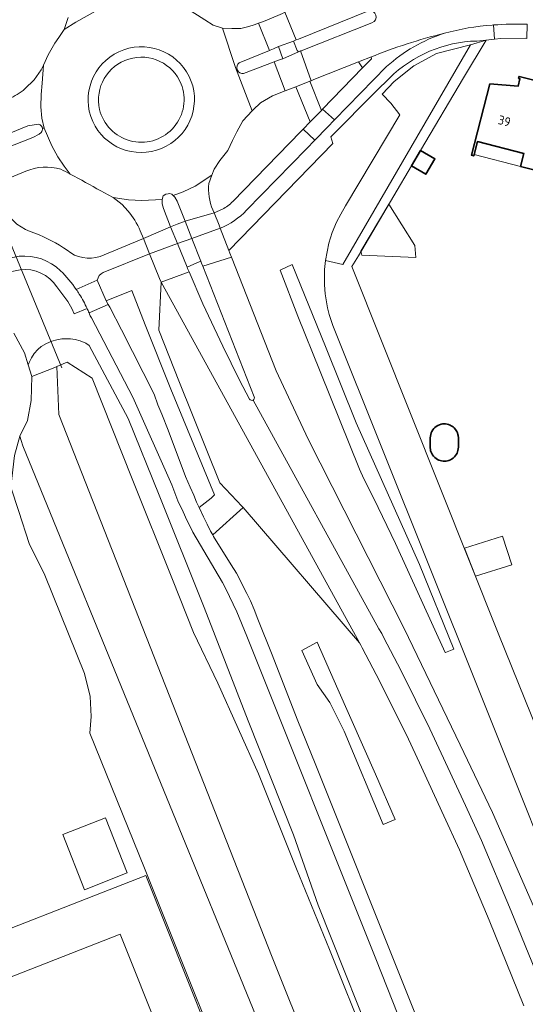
# Model space of a CAD drawing. Header units: metres. Extents: x 149984 to 156489, y 469398 to 478068.
# Tile 183 of 256: x 153674 to 153750, y 471643 to 471790. Entities that reach past the tile are written whole.
import ezdxf
from ezdxf.enums import TextEntityAlignment as Align

# ---------------------------------------------------------------- set-up
doc = ezdxf.new("R2010")
doc.units = ezdxf.units.M
doc.header["$LTSCALE"] = 0.75
for name, color, linetype, lineweight in [('B-WE-GR-BEPLANTING_CULTUUR_BOSPLANTSOEN-GV', 252, 'Continuous', 18), ('B-WE-GR-BEPLANTING_CULTUUR_HEESTERS-GV', 252, 'Continuous', 18), ('B-WE-GR-BEPLANTING_CULTUUR_ROOS-GV', 252, 'Continuous', 18), ('B-WE-KW-KUNSTWERK_DUIKER-G', 6, 'Continuous', 18), ('B-WE-OG-BEBOUWING-GV', 6, 'Continuous', 35), ('B-WE-OG-BEBOUWING-T18', 1, 'Continuous', 18), ('B-WE-OG-BEBOUWING_LUIFEL-GV', 6, 'Continuous', 18), ('B-WE-OG-BEBOUWING_OVERBOUWING-GV', 6, 'Continuous', 18), ('B-WE-OG-TERREIN_BEGROEID-GV', 252, 'Continuous', 18), ('B-WE-OG-TERREIN_ERF-GV', 252, 'Continuous', 18), ('B-WE-OG-TERREIN_OEVER-GV', 252, 'Continuous', 18), ('B-WE-OG-WATER_MEER-GV', 252, 'Continuous', 18), ('B-WE-VH-GESLOTENVERHARDING_ASFALT-GV', 252, 'Continuous', 18), ('B-WE-VH-OPENVERHARDING_BETONSTRAATSTEEN-GV', 252, 'Continuous', 18), ('B-WE-VH-OPENVERHARDING_STRAATBAKSTEEN-GV', 252, 'Continuous', 18), ('B-WE-VH-OPENVERHARDING_TEGEL-GV', 252, 'Continuous', 18)]:
    doc.layers.add(name, color=color, linetype=linetype, lineweight=lineweight)
doc.styles.add('NLCS-ISO-M750-T18', font='NLCS-ISO.ttf', dxfattribs={"height": 1.35})

msp = doc.modelspace()

# ---------------------------------------------------------------- linework, layer by layer
at = {"layer": 'B-WE-GR-BEPLANTING_CULTUUR_BOSPLANTSOEN-GV', "flags": 128}
for points in [[(153717.81, 471635.25), (153712.06, 471649.6), (153680.086, 471730.934), (153679.771, 471738.124), (153679.491, 471738.009), (153676.04, 471736.653), (153675.947, 471733.033), (153675.39, 471730.062), (153674.27, 471727.69), (153674.45, 471727.03), (153674.69, 471726.26), (153712.38, 471634.14)], [(153674.27, 471727.69), (153673.441, 471724.772), (153672.884, 471720.038), (153674.091, 471716.418), (153675.669, 471711.591), (153677.989, 471706.858), (153683.929, 471692.099), (153684.765, 471688.665), (153684.95, 471685.695), (153684.754, 471683.182), (153692.933, 471662.954), (153708.952, 471622.877), (153703.648, 471589.256), (153703.071, 471589.357), (153694.822, 471542.253)], [(153712.38, 471634.14), (153674.69, 471726.26), (153674.45, 471727.03), (153674.27, 471727.69)]]:
    msp.add_lwpolyline(points, dxfattribs=at)
at = {"layer": 'B-WE-GR-BEPLANTING_CULTUUR_HEESTERS-GV', "flags": 128}
for points in [[(153693.628, 471795.275), (153694.501, 471794.454), (153695.455, 471793.728), (153696.478, 471793.105), (153697.805, 471792.489), (153698.422, 471792.203), (153699.263, 471791.772), (153700.87, 471790.78), (153701.985, 471790.086), (153703.223, 471789.315)], [(153675.015, 471779.74), (153676.407, 471781.105), (153677.427, 471782.606), (153677.79, 471783.28), (153678.502, 471784.857), (153679.5, 471786.6), (153680.11, 471787.45), (153680.904, 471788.647), (153681.501, 471790.46)], [(153703.223, 471789.315), (153704.6, 471788.835), (153706.02, 471788.772), (153707.374, 471788.772), (153708.539, 471789.093), (153709.355, 471789.365), (153710.032, 471789.571), (153710.609, 471789.793), (153711.02, 471789.942), (153711.633, 471790.198)], [(153753.79, 471678.637), (153746.036, 471697.938), (153724.01, 471753.122), (153724.969, 471754.744), (153732.937, 471768.215), (153734.293, 471770.507), (153740.744, 471781.413), (153744.104, 471787.068), (153744.102, 471787.067), (153741.755, 471786.345), (153722.633, 471753.436), (153720.03, 471754.017), (153719.891, 471752.65), (153719.897, 471750.397), (153720.002, 471749.049), (153720.353, 471746.906), (153720.593, 471745.932), (153721.156, 471744.304), (153742.957, 471689.761), (153758.701, 471650.394)], [(153698.573, 471780.105), (153698.437, 471780.449)], [(153716.679, 471773.697), (153717.75, 471774.801), (153715.615, 471780.062), (153714.027, 471779.45), (153712.094, 471778.705), (153710.315, 471777.653), (153709.223, 471776.629), (153709.053, 471776.449), (153707.66, 471774.972), (153706.757, 471773.314), (153706.11, 471772.02), (153705.423, 471770.497), (153704.21, 471768.988), (153703.361, 471767.721), (153703.024, 471766.816), (153702.561, 471765.573)], [(153706.157, 471762.871), (153716.329, 471773.337), (153716.679, 471773.697)], [(153675.14, 471767.39), (153670.562, 471765.537)], [(153690.424, 471761.465), (153689.568, 471762.431), (153688.258, 471763.465), (153687.49, 471763.85), (153686.38, 471764.45)], [(153703.182, 471761.614), (153703.366, 471761.149), (153704.601, 471761.693)], [(153686.28, 471754.63), (153692.766, 471757.306), (153692.29, 471758.48)]]:
    msp.add_lwpolyline(points, dxfattribs=at)
at = {"layer": 'B-WE-GR-BEPLANTING_CULTUUR_HEESTERS-GV'}
for points in [[(153698.437, 471780.449, 0.9237441), (153686.191, 471776.665)], [(153686.191, 471776.665, 1.0343974), (153698.573, 471780.105)], [(153672.59, 471778.25, 0.069237), (153675.015, 471779.74)], [(153680.382, 471767.707, 0.1756998), (153675.14, 471767.39)], [(153681.794, 471766.967, 0.0028048), (153680.382, 471767.707)], [(153686.38, 471764.45, 0.0077046), (153681.794, 471766.967)], [(153702.561, 471765.573, 0.1313422), (153703.182, 471761.614)], [(153704.601, 471761.693, 0.0731702), (153706.157, 471762.871)], [(153671.91, 471761.85, 0.2090931), (153676.52, 471758.1)], [(153692.29, 471758.48, 0.0797651), (153690.424, 471761.465)], [(153676.52, 471758.1, -0.0648107), (153681.34, 471755.55)], [(153681.34, 471755.55, 0.2594867), (153686.28, 471754.63)]]:
    msp.add_lwpolyline(points, format="xyb", dxfattribs=at)
at = {"layer": 'B-WE-GR-BEPLANTING_CULTUUR_HEESTERS-GV', "flags": 128}
msp.add_lwpolyline([(153719.466, 471776.526), (153719.622, 471776.687), (153725.603, 471782.879), (153724.988, 471783.824), (153718.311, 471781.145), (153717.878, 471780.971), (153717.721, 471780.91)], close=True, dxfattribs=at)
at = {"layer": 'B-WE-GR-BEPLANTING_CULTUUR_ROOS-GV', "flags": 128}
msp.add_lwpolyline([(153741.755, 471786.345), (153736.655, 471785.049), (153733.306, 471783.225), (153730.332, 471780.839), (153728.547, 471778.972), (153729.856, 471777.6), (153731.201, 471775.866), (153723.029, 471762.214), (153722.332, 471760.963), (153721.705, 471759.776), (153721.066, 471758.223), (153720.551, 471756.597), (153720.03, 471754.017), (153722.633, 471753.436)], close=True, dxfattribs=at)
at = {"layer": 'B-WE-KW-KUNSTWERK_DUIKER-G', "flags": 128}
msp.add_lwpolyline([(153659.255, 471789.485), (153680.539, 471737.948)], dxfattribs=at)
at = {"layer": 'B-WE-OG-BEBOUWING-GV', "flags": 128}
for points in [[(153755.635, 471779.938), (153749.053, 471781.619), (153748.975, 471781.313), (153749.188, 471781.26), (153748.908, 471780.148), (153744.675, 471780.478), (153741.944, 471769.786), (153742.254, 471769.706), (153742.804, 471771.845), (153749.775, 471770.059), (153749.277, 471768.122), (153752.247, 471767.359), (153752.194, 471767.148), (153752.349, 471767.108)], [(153734.293, 471770.507), (153732.937, 471768.215), (153735.081, 471766.947), (153736.437, 471769.239)]]:
    msp.add_lwpolyline(points, close=True, dxfattribs=at)
msp.add_lwpolyline([(153735.737, 471727.43), (153735.737, 471726.044), (153735.738, 471725.953), (153735.764, 471725.703), (153735.805, 471725.511), (153735.874, 471725.294), (153735.969, 471725.082), (153736.091, 471724.873), (153736.245, 471724.671), (153736.41, 471724.498), (153736.621, 471724.326), (153736.83, 471724.195), (153737.047, 471724.091), (153737.241, 471724.022), (153737.444, 471723.973), (153737.682, 471723.94), (153737.915, 471723.935), (153738.124, 471723.952), (153738.31, 471723.985), (153738.541, 471724.051), (153738.762, 471724.143), (153738.949, 471724.244), (153739.185, 471724.412), (153739.377, 471724.59), (153739.532, 471724.773), (153739.674, 471724.989), (153739.762, 471725.157), (153739.83, 471725.322), (153739.895, 471725.535), (153739.944, 471725.809), (153739.957, 471726.044), (153739.957, 471727.43), (153739.93, 471727.769), (153739.897, 471727.932), (153739.813, 471728.197), (153739.712, 471728.417), (153739.529, 471728.704), (153739.339, 471728.922), (153739.156, 471729.085), (153738.894, 471729.262), (153738.737, 471729.343), (153738.5, 471729.437), (153738.275, 471729.496), (153738.009, 471729.534), (153737.847, 471729.54), (153737.559, 471729.521), (153737.356, 471729.482), (153737.125, 471729.413), (153736.893, 471729.312), (153736.646, 471729.166)], dxfattribs=at)
at = {"layer": 'B-WE-OG-BEBOUWING-GV'}
msp.add_lwpolyline([(153736.646, 471729.166, 0.2278137), (153735.737, 471727.43)], format="xyb", dxfattribs=at)
at = {"layer": 'B-WE-OG-BEBOUWING_LUIFEL-GV', "flags": 128}
msp.add_lwpolyline([(153749.277, 471768.122), (153749.775, 471770.059), (153742.804, 471771.845), (153742.307, 471769.914)], close=True, dxfattribs=at)
at = {"layer": 'B-WE-OG-BEBOUWING_OVERBOUWING-GV', "flags": 128}
for points in [[(153729.541, 471762.473), (153725.355, 471755.397), (153725.498, 471754.845), (153733.567, 471754.487), (153733.451, 471756.288)], [(153747.951, 471708.411), (153746.59, 471712.713), (153740.862, 471710.902), (153742.539, 471706.7)], [(153680.693, 471667.982), (153683.93, 471659.71), (153690.342, 471662.219), (153687.105, 471670.491)], [(153632.324, 471623.715), (153634.931, 471630.165), (153636.858, 471632.53), (153689.295, 471653.046), (153701.652, 471622.042), (153695.447, 471582.756), (153695.338, 471582.067), (153702.044, 471581.008), (153708.659, 471622.892), (153693.125, 471661.867), (153630.26, 471637.27), (153625.841, 471626.336)]]:
    msp.add_lwpolyline(points, close=True, dxfattribs=at)
at = {"layer": 'B-WE-OG-TERREIN_BEGROEID-GV', "flags": 128}
for points in [[(153763.741, 471638.352), (153758.701, 471650.394), (153742.957, 471689.761), (153721.156, 471744.304), (153720.593, 471745.932), (153720.353, 471746.906), (153720.002, 471749.049), (153719.897, 471750.397), (153719.891, 471752.65), (153720.03, 471754.017), (153720.551, 471756.597), (153721.066, 471758.223), (153721.705, 471759.776), (153722.332, 471760.963), (153723.029, 471762.214), (153731.201, 471775.866), (153729.856, 471777.6), (153728.547, 471778.972), (153730.332, 471780.839), (153733.306, 471783.225), (153736.655, 471785.049), (153741.755, 471786.345), (153744.102, 471787.067), (153742.704, 471786.921)], [(153729.639, 471781.353), (153727.638, 471779.391), (153720.825, 471772.55), (153721.13, 471771.54), (153705.574, 471755.514), (153705.724, 471755.131), (153705.955, 471754.541), (153712.64, 471737.5), (153717.43, 471727.23), (153731.83, 471698.87), (153740.25, 471681.45), (153745.08, 471671.27), (153751.19, 471657.27), (153753.32, 471652.19), (153755.57, 471646.67), (153760.94, 471633.14)], [(153674.3, 471752.63), (153668.09, 471751.38)], [(153684.324, 471746.845), (153682.4, 471746.04), (153682.05, 471746.83), (153681.44, 471747.86), (153679.8, 471750.08)], [(153732.56, 471636.69), (153727.57, 471649.34), (153708.26, 471697.73), (153706.77, 471701.35), (153705.12, 471704.81), (153704.62, 471705.76), (153700.17, 471713.28), (153699.7, 471714.23), (153699.25, 471715.08), (153698.72, 471716.36), (153697.94, 471718.02), (153697.02, 471720.39), (153691.19, 471733.53), (153684.97, 471745.405), (153684.8, 471745.73)], [(153673.348, 471743.15), (153674.926, 471740.18), (153675.485, 471738.409), (153675.64, 471738.75), (153676.01, 471739.44), (153676.4, 471740.07), (153676.95, 471740.7), (153677.46, 471741.15), (153678.27, 471741.59), (153679.06, 471741.93), (153679.78, 471742.15), (153680.52, 471742.26), (153681.17, 471742.28), (153681.85, 471742.27), (153682.56, 471742.17), (153683.3, 471741.97), (153684.12, 471741.62), (153684.653, 471741.288), (153690.46, 471730.35), (153695.13, 471718.85), (153701.87, 471702.01), (153708.47, 471685.01), (153715.259, 471667.939), (153718.96, 471657.42), (153728.89, 471632.42)], [(153728.17, 471690.91), (153725.54, 471695.96), (153725.35, 471696.35), (153725.13, 471696.7), (153707.698, 471716.994), (153703.154, 471712.896), (153703.28, 471712.67), (153705.89, 471708.43), (153706.69, 471707.18), (153708.27, 471704.12), (153708.8, 471703.03), (153709.35, 471701.73), (153709.89, 471700.27), (153712.05, 471694.92), (153715.8, 471685.29), (153718.62, 471678.39), (153731.72, 471645.52), (153736.54, 471633.51)], [(153749.77, 471642.29), (153744.57, 471655.14), (153740.12, 471665.67), (153737.79, 471670.8), (153734.13, 471678.71), (153732.46, 471682.26), (153728.17, 471690.91)]]:
    msp.add_lwpolyline(points, dxfattribs=at)
at = {"layer": 'B-WE-OG-TERREIN_BEGROEID-GV'}
for points in [[(153742.704, 471786.921, 0.1908949), (153729.639, 471781.353)], [(153679.8, 471750.08, 0.2864975), (153674.3, 471752.63)], [(153684.617, 471746.182, 0.0105059), (153684.324, 471746.845)], [(153684.8, 471745.73, 0.0072416), (153684.617, 471746.182)]]:
    msp.add_lwpolyline(points, format="xyb", dxfattribs=at)
at = {"layer": 'B-WE-OG-TERREIN_BEGROEID-GV', "flags": 128}
for points in [[(153720.03, 471741.141), (153715.076, 471753.437), (153715.054, 471753.427), (153713.261, 471752.586), (153715.928, 471745.701), (153719.227, 471737.398), (153725.125, 471722.724), (153725.792, 471721.287), (153727.283, 471718.331), (153730.535, 471711.585), (153737.997, 471695.244), (153738.019, 471695.253), (153738.023, 471695.244), (153739.262, 471695.746), (153734.114, 471708.437), (153724.651, 471729.671)], [(153715.054, 471753.427), (153715.076, 471753.437), (153720.03, 471741.141), (153724.651, 471729.671), (153734.114, 471708.437), (153739.262, 471695.746), (153738.023, 471695.244), (153738.019, 471695.253), (153737.997, 471695.244), (153730.535, 471711.585), (153727.283, 471718.331), (153725.792, 471721.287), (153725.125, 471722.724), (153719.227, 471737.398), (153715.928, 471745.701), (153713.261, 471752.586)], [(153687.201, 471747.994), (153687.507, 471747.41), (153687.716, 471747.011), (153689.48, 471743.64), (153694.37, 471734.01), (153694.92, 471732.41), (153695.54, 471730.97), (153696.47, 471728.58), (153699.07, 471721.65), (153699.76, 471720.07), (153700.32, 471718.85), (153700.74, 471717.79), (153701.108, 471716.996), (153702.93, 471718.42), (153703.44, 471718.9), (153696.893, 471734.726), (153693.042, 471744.395), (153691.01, 471749.55)], [(153721.918, 471689.79), (153718.807, 471696.824), (153716.497, 471695.551), (153718.807, 471690.459), (153720.708, 471687.772), (153722.829, 471683.499), (153728.683, 471669.48), (153730.488, 471670.233), (153727.552, 471677.055)], [(153716.497, 471695.551), (153718.807, 471696.824), (153721.918, 471689.79), (153727.552, 471677.055), (153730.488, 471670.233), (153728.683, 471669.48), (153722.829, 471683.499), (153720.708, 471687.772), (153718.807, 471690.459)]]:
    msp.add_lwpolyline(points, close=True, dxfattribs=at)
at = {"layer": 'B-WE-OG-TERREIN_ERF-GV', "flags": 128}
for points in [[(153750.017, 471787.362), (153746.326, 471787.295), (153745.387, 471787.202), (153744.104, 471787.068), (153740.744, 471781.413), (153734.293, 471770.507), (153736.437, 471769.239), (153735.081, 471766.947), (153732.937, 471768.215), (153724.969, 471754.744), (153724.01, 471753.122), (153746.036, 471697.938), (153753.79, 471678.637)], [(153752.247, 471767.359), (153749.277, 471768.122), (153749.775, 471770.059), (153742.804, 471771.845), (153742.254, 471769.706), (153741.944, 471769.786), (153744.675, 471780.478), (153748.908, 471780.148), (153749.188, 471781.26), (153748.975, 471781.313), (153749.053, 471781.619), (153755.635, 471779.938)], [(153673.441, 471724.772), (153674.27, 471727.69), (153675.39, 471730.062), (153675.947, 471733.033), (153676.04, 471736.653), (153675.485, 471738.409), (153674.926, 471740.18), (153673.348, 471743.15)], [(153736.646, 471729.166), (153736.893, 471729.312), (153737.125, 471729.413), (153737.356, 471729.482), (153737.559, 471729.521), (153737.847, 471729.54), (153738.009, 471729.534), (153738.275, 471729.496), (153738.5, 471729.437), (153738.737, 471729.343), (153738.894, 471729.262), (153739.156, 471729.085), (153739.339, 471728.922), (153739.529, 471728.704), (153739.712, 471728.417), (153739.813, 471728.197), (153739.897, 471727.932), (153739.93, 471727.769), (153739.957, 471727.43), (153739.957, 471726.044), (153739.944, 471725.809), (153739.895, 471725.535), (153739.83, 471725.322), (153739.762, 471725.157), (153739.674, 471724.989), (153739.532, 471724.773), (153739.377, 471724.59), (153739.185, 471724.412), (153738.949, 471724.244), (153738.762, 471724.143), (153738.541, 471724.051), (153738.31, 471723.985), (153738.124, 471723.952), (153737.915, 471723.935), (153737.682, 471723.94), (153737.444, 471723.973), (153737.241, 471724.022), (153737.047, 471724.091), (153736.83, 471724.195), (153736.621, 471724.326), (153736.41, 471724.498), (153736.245, 471724.671), (153736.091, 471724.873), (153735.969, 471725.082), (153735.874, 471725.294), (153735.805, 471725.511), (153735.764, 471725.703), (153735.738, 471725.953), (153735.737, 471726.044), (153735.737, 471727.43)], [(153694.822, 471542.253), (153703.071, 471589.357), (153703.648, 471589.256), (153708.952, 471622.877), (153692.933, 471662.954), (153684.754, 471683.182), (153684.95, 471685.695), (153684.765, 471688.665), (153683.929, 471692.099), (153677.989, 471706.858), (153675.669, 471711.591), (153674.091, 471716.418)]]:
    msp.add_lwpolyline(points, dxfattribs=at)
at = {"layer": 'B-WE-OG-TERREIN_ERF-GV'}
msp.add_lwpolyline([(153735.737, 471727.43, -0.2278137), (153736.646, 471729.166)], format="xyb", dxfattribs=at)
at = {"layer": 'B-WE-OG-TERREIN_OEVER-GV', "flags": 128}
msp.add_lwpolyline([(153728.89, 471632.42), (153718.96, 471657.42), (153715.259, 471667.939), (153708.47, 471685.01), (153701.87, 471702.01), (153695.13, 471718.85), (153690.46, 471730.35), (153684.653, 471741.288), (153684.12, 471741.62), (153683.3, 471741.97), (153682.56, 471742.17), (153681.85, 471742.27), (153681.17, 471742.28), (153680.52, 471742.26), (153679.78, 471742.15), (153679.06, 471741.93), (153678.27, 471741.59), (153677.46, 471741.15), (153676.95, 471740.7), (153676.4, 471740.07), (153676.01, 471739.44), (153675.64, 471738.75), (153675.485, 471738.409), (153676.04, 471736.653), (153679.491, 471738.009), (153679.771, 471738.124), (153681.36, 471738.78), (153685.11, 471736.4), (153691.08, 471721.3), (153697.1, 471706.23), (153700.26, 471698.255), (153703.908, 471690.661), (153709.996, 471677.075), (153715.717, 471662.831), (153720.639, 471650.761), (153726.301, 471636.647)], dxfattribs=at)
at = {"layer": 'B-WE-OG-WATER_MEER-GV', "flags": 128}
msp.add_lwpolyline([(153726.301, 471636.647), (153720.639, 471650.761), (153715.717, 471662.831), (153709.996, 471677.075), (153703.908, 471690.661), (153700.26, 471698.255), (153697.1, 471706.23), (153691.08, 471721.3), (153685.11, 471736.4), (153681.36, 471738.78), (153679.771, 471738.124), (153680.086, 471730.934), (153712.06, 471649.6), (153717.81, 471635.25)], dxfattribs=at)
at = {"layer": 'B-WE-VH-GESLOTENVERHARDING_ASFALT-GV', "flags": 128}
for points in [[(153681.501, 471790.46), (153680.904, 471788.647), (153682.623, 471789.766), (153685.563, 471791.396), (153686.798, 471792.162), (153687.86, 471792.508), (153688.15, 471792.549), (153688.005, 471793.06), (153687.42, 471792.87), (153686.92, 471793.14), (153686.45, 471793.79), (153685.1, 471796.94), (153681.101, 471795.504), (153681.29, 471795.05)], [(153685.563, 471791.396), (153682.623, 471789.766), (153680.904, 471788.647), (153680.11, 471787.45), (153679.5, 471786.6), (153678.502, 471784.857), (153677.79, 471783.28), (153677.593, 471780.621), (153677.426, 471778.928), (153677.378, 471777.068), (153677.569, 471775.351), (153677.879, 471773.872), (153679.048, 471771.201), (153679.93, 471769.555), (153680.908, 471768.148), (153681.794, 471766.967)], [(153704.6, 471788.835), (153703.223, 471789.315), (153701.985, 471790.086), (153700.87, 471790.78)], [(153686.38, 471764.45), (153687.49, 471763.85), (153688.258, 471763.465), (153690.543, 471763.14), (153692.506, 471763.031), (153695.58, 471763.18), (153695.75, 471763.73), (153696.14, 471763.96), (153696.455, 471764.03), (153696.68, 471764.08), (153697.03, 471763.96), (153697.238, 471763.742), (153698.714, 471764.307), (153700.51, 471765.161), (153703.024, 471766.816), (153703.361, 471767.721), (153704.21, 471768.988), (153705.423, 471770.497), (153706.11, 471772.02), (153706.757, 471773.314), (153707.66, 471774.972), (153709.053, 471776.449), (153706.551, 471782.97), (153706.501, 471783.103), (153704.6, 471788.835)], [(153710.032, 471789.571), (153709.355, 471789.365), (153708.539, 471789.093), (153707.374, 471788.772), (153706.02, 471788.772), (153704.6, 471788.835), (153706.501, 471783.103), (153706.551, 471782.97), (153709.053, 471776.449), (153709.223, 471776.629), (153710.315, 471777.653), (153712.094, 471778.705), (153714.027, 471779.45), (153712.333, 471783.801), (153707.779, 471782.066)], [(153707.129, 471783.626), (153711.648, 471785.516), (153710.032, 471789.571)], [(153677.631, 471773.874), (153677.879, 471773.872), (153677.569, 471775.351), (153677.378, 471777.068), (153677.426, 471778.928), (153677.593, 471780.621), (153677.79, 471783.28), (153677.427, 471782.606)], [(153726.939, 471784.262), (153725.603, 471782.879), (153719.622, 471776.687)], [(153719.622, 471776.687), (153721.414, 471775.094), (153729.21, 471783.094)], [(153677.427, 471782.606), (153676.407, 471781.105), (153675.015, 471779.74)], [(153706.84, 471782.526), (153706.79, 471782.659)], [(153699.941, 471780.875), (153700.151, 471780.225)], [(153672.59, 471778.25), (153666.451, 471775.624), (153668.24, 471771.27), (153675.47, 471774.21), (153677.03, 471774.46)], [(153677.44, 471773.2), (153677.17, 471772.96), (153676.2, 471772.47), (153668.9, 471769.6), (153670.562, 471765.537), (153675.14, 471767.39)], [(153681.794, 471766.967), (153680.908, 471768.148), (153679.93, 471769.555), (153679.048, 471771.201), (153677.879, 471773.872), (153677.631, 471773.874)], [(153708.223, 471761.547), (153717.204, 471770.777), (153718.454, 471772.062), (153716.679, 471773.697), (153716.329, 471773.337), (153706.157, 471762.871)], [(153702.561, 471765.573), (153703.024, 471766.816), (153700.51, 471765.161), (153698.714, 471764.307), (153697.238, 471763.742), (153697.45, 471763.52), (153697.8, 471762.93), (153699.01, 471759.91), (153703.366, 471761.149), (153703.182, 471761.614)], [(153695.6, 471762.52), (153695.58, 471763.18), (153692.506, 471763.031), (153690.543, 471763.14), (153688.258, 471763.465), (153689.568, 471762.431), (153690.424, 471761.465)], [(153692.29, 471758.48), (153692.766, 471757.306), (153696.85, 471759.05), (153695.76, 471761.82), (153695.6, 471762.52)], [(153704.601, 471761.693), (153703.366, 471761.149)], [(153703.366, 471761.149), (153704.1, 471759.3), (153704.271, 471758.859), (153704.296, 471758.868)], [(153686.75, 471752.24), (153693.685, 471755.036), (153692.766, 471757.306), (153686.28, 471754.63)], [(153760.94, 471633.14), (153755.57, 471646.67), (153753.32, 471652.19), (153751.19, 471657.27), (153745.08, 471671.27), (153740.25, 471681.45), (153731.83, 471698.87), (153717.43, 471727.23), (153712.64, 471737.5), (153705.955, 471754.541), (153701.66, 471753.165), (153709.37, 471733.6)], [(153699.618, 471752.306), (153695.41, 471750.78), (153725.35, 471696.35), (153725.54, 471695.96), (153728.17, 471690.91), (153732.46, 471682.26), (153734.13, 471678.71), (153737.79, 471670.8), (153740.12, 471665.67), (153744.57, 471655.14), (153749.77, 471642.29)], [(153708.67, 471733.25), (153707.14, 471736.11), (153704.65, 471741.19), (153701.68, 471747.52), (153699.618, 471752.306)], [(153682.712, 471749.673), (153685.853, 471751.062)], [(153684.617, 471746.182), (153687.507, 471747.41), (153687.201, 471747.994), (153685.853, 471751.062), (153682.712, 471749.673)], [(153736.54, 471633.51), (153731.72, 471645.52), (153718.62, 471678.39), (153715.8, 471685.29), (153712.05, 471694.92), (153709.89, 471700.27), (153709.35, 471701.73), (153708.8, 471703.03), (153708.27, 471704.12), (153706.69, 471707.18), (153705.89, 471708.43), (153703.28, 471712.67), (153703.154, 471712.896), (153702.84, 471713.46), (153702.32, 471714.51), (153701.75, 471715.61), (153701.108, 471716.996), (153700.74, 471717.79), (153700.32, 471718.85), (153699.76, 471720.07), (153699.07, 471721.65), (153696.47, 471728.58), (153695.54, 471730.97), (153694.92, 471732.41), (153694.37, 471734.01), (153689.48, 471743.64), (153687.716, 471747.011), (153687.507, 471747.41), (153684.617, 471746.182)], [(153684.8, 471745.73), (153684.97, 471745.405), (153691.19, 471733.53), (153697.02, 471720.39), (153697.94, 471718.02), (153698.72, 471716.36), (153699.25, 471715.08), (153699.7, 471714.23), (153700.17, 471713.28), (153704.62, 471705.76), (153705.12, 471704.81), (153706.77, 471701.35), (153708.26, 471697.73), (153727.57, 471649.34), (153732.56, 471636.69)], [(153709.195, 471733.108), (153728.022, 471698.83), (153728.484, 471698.095), (153728.734, 471697.583), (153731.363, 471692.535), (153735.678, 471683.833), (153737.388, 471680.199), (153741.017, 471672.356), (153743.399, 471667.112), (153747.887, 471656.491), (153753.049, 471643.735), (153754.47, 471640.311)], [(153754.47, 471640.311), (153753.049, 471643.735), (153747.887, 471656.491), (153743.399, 471667.112), (153741.017, 471672.356), (153737.388, 471680.199), (153735.678, 471683.833), (153731.363, 471692.535), (153728.734, 471697.583), (153728.484, 471698.095), (153728.022, 471698.83), (153709.195, 471733.108)]]:
    msp.add_lwpolyline(points, dxfattribs=at)
for points in [[(153713.944, 471791.233), (153713.606, 471791.063), (153711.633, 471790.198), (153711.02, 471789.942), (153710.609, 471789.793), (153710.032, 471789.571), (153711.648, 471785.516), (153711.742, 471785.555), (153712.262, 471785.773), (153713.019, 471786.076), (153715.239, 471786.906), (153715.666, 471787.086)], [(153713.666, 471784.268), (153715.999, 471785.296), (153715.795, 471785.477), (153715.239, 471786.906), (153713.019, 471786.076)], [(153716.326, 471785.426), (153715.999, 471785.296), (153713.666, 471784.268), (153713.246, 471784.149), (153712.916, 471784.023), (153712.438, 471783.841), (153712.333, 471783.801), (153714.027, 471779.45), (153715.615, 471780.062), (153717.721, 471780.91), (153717.878, 471780.971)], [(153721.414, 471775.094), (153719.622, 471776.687), (153719.466, 471776.526), (153717.75, 471774.801), (153716.679, 471773.697), (153718.454, 471772.062), (153720.334, 471773.986)], [(153704.1, 471759.3), (153703.366, 471761.149), (153699.01, 471759.91), (153700.025, 471757.326), (153704.271, 471758.859)], [(153697.846, 471759.447), (153696.85, 471759.05), (153697.871, 471756.548), (153700.025, 471757.326), (153699.01, 471759.91)], [(153692.766, 471757.306), (153693.685, 471755.036), (153697.871, 471756.548), (153696.85, 471759.05)], [(153701.66, 471753.165), (153705.955, 471754.541), (153705.724, 471755.131), (153705.574, 471755.514), (153704.272, 471758.857), (153704.271, 471758.859), (153700.025, 471757.326), (153701.37, 471753.9), (153701.488, 471753.601)], [(153699.31, 471753.02), (153697.871, 471756.548), (153693.685, 471755.036), (153695.189, 471751.326), (153695.41, 471750.78), (153699.618, 471752.306), (153699.387, 471752.842)], [(153700.321, 471753.452), (153701.37, 471753.9), (153700.025, 471757.326), (153697.871, 471756.548), (153699.31, 471753.02)], [(153725.35, 471696.35), (153695.41, 471750.78), (153695.07, 471743.59), (153698.18, 471735.75), (153704.23, 471720.72), (153706.752, 471718.022), (153707.53, 471717.19), (153707.698, 471716.994), (153725.13, 471696.7)]]:
    msp.add_lwpolyline(points, close=True, dxfattribs=at)
at = {"layer": 'B-WE-VH-GESLOTENVERHARDING_ASFALT-GV'}
for points in [[(153737.857, 471788.074, 0.0357034), (153726.791, 471784.497)], [(153729.21, 471783.094, -0.1075214), (153737.857, 471788.074)], [(153684.871, 471775.605, -0.9774572), (153699.941, 471780.875)], [(153726.791, 471784.497, -0.5614491), (153726.939, 471784.262)], [(153706.79, 471782.659, -0.3154332), (153707.129, 471783.626)], [(153707.779, 471782.066, -0.3511595), (153706.84, 471782.526)], [(153700.151, 471780.225, -0.9645266), (153684.871, 471775.605)], [(153675.015, 471779.74, -0.069237), (153672.59, 471778.25)], [(153677.03, 471774.46, -0.1952062), (153677.502, 471774.164)], [(153677.502, 471774.164, -0.1071659), (153677.631, 471773.874)], [(153677.631, 471773.874, -0.2480374), (153677.44, 471773.2)], [(153675.14, 471767.39, -0.1756998), (153680.382, 471767.707)], [(153680.382, 471767.707, -0.0028048), (153681.794, 471766.967)], [(153681.794, 471766.967, -0.0077046), (153686.38, 471764.45)], [(153703.182, 471761.614, -0.1313422), (153702.561, 471765.573)], [(153706.157, 471762.871, -0.0731702), (153704.601, 471761.693)], [(153676.52, 471758.1, -0.2090931), (153671.91, 471761.85)], [(153690.424, 471761.465, -0.0797651), (153692.29, 471758.48)], [(153704.296, 471758.868, 0.1062499), (153708.223, 471761.547)], [(153681.34, 471755.55, 0.0648107), (153676.52, 471758.1)], [(153686.28, 471754.63, -0.2594867), (153681.34, 471755.55)], [(153674.16, 471754.65, -0.2193924), (153680.35, 471752.49)], [(153680.35, 471752.49, -0.0476808), (153682.712, 471749.673)], [(153685.853, 471751.062, -0.2453057), (153686.75, 471752.24)], [(153682.712, 471749.673, -0.0110787), (153683.165, 471748.983)], [(153683.165, 471748.983, -0.0312749), (153684.324, 471746.845)], [(153684.324, 471746.845, -0.0105059), (153684.617, 471746.182)], [(153684.617, 471746.182, -0.0072416), (153684.8, 471745.73)], [(153709.195, 471733.108, -0.403646), (153708.67, 471733.25)], [(153709.37, 471733.6, -0.384644), (153709.195, 471733.108)]]:
    msp.add_lwpolyline(points, format="xyb", dxfattribs=at)
at = {"layer": 'B-WE-VH-OPENVERHARDING_BETONSTRAATSTEEN-GV', "flags": 128}
for points in [[(153736.955, 471799.318), (153734.969, 471799.161), (153734.569, 471799.189), (153732.766, 471798.735), (153728.592, 471797.197), (153728.445, 471797.064), (153720.736, 471794.025), (153714.385, 471791.435), (153714.152, 471791.327), (153713.944, 471791.233), (153715.666, 471787.086), (153716.002, 471787.221), (153726.514, 471791.426)], [(153726.514, 471791.426), (153716.002, 471787.221), (153715.666, 471787.086), (153715.239, 471786.906), (153715.795, 471785.477), (153715.999, 471785.296), (153716.326, 471785.426), (153716.433, 471785.468), (153716.664, 471785.56), (153727.014, 471789.664)], [(153727.014, 471789.664), (153716.664, 471785.56), (153716.433, 471785.468), (153716.326, 471785.426), (153717.878, 471780.971), (153718.311, 471781.145), (153724.988, 471783.824), (153725.266, 471783.896), (153726.791, 471784.497)], [(153745.008, 471789.309), (153745.226, 471789.329)], [(153745.226, 471789.329), (153745.387, 471787.202), (153746.326, 471787.295), (153750.017, 471787.362), (153750.195, 471787.32), (153750.264, 471789.433)], [(153707.779, 471782.066), (153712.333, 471783.801), (153712.438, 471783.841), (153712.916, 471784.023), (153713.246, 471784.149), (153713.666, 471784.268), (153713.019, 471786.076), (153712.262, 471785.773), (153711.742, 471785.555), (153711.648, 471785.516), (153707.129, 471783.626)], [(153706.79, 471782.659), (153706.84, 471782.526)], [(153698.437, 471780.449), (153698.573, 471780.105)], [(153700.151, 471780.225), (153699.941, 471780.875)], [(153677.03, 471774.46), (153675.47, 471774.21), (153668.24, 471771.27), (153668.607, 471770.342), (153668.9, 471769.6), (153676.2, 471772.47)], [(153676.2, 471772.47), (153677.17, 471772.96), (153677.44, 471773.2)], [(153701.37, 471753.9), (153700.321, 471753.452), (153699.31, 471753.02), (153699.387, 471752.842), (153699.618, 471752.306), (153701.68, 471747.52), (153704.65, 471741.19), (153707.14, 471736.11), (153708.67, 471733.25)], [(153709.37, 471733.6), (153701.66, 471753.165), (153701.488, 471753.601), (153701.37, 471753.9)]]:
    msp.add_lwpolyline(points, dxfattribs=at)
at = {"layer": 'B-WE-VH-OPENVERHARDING_BETONSTRAATSTEEN-GV'}
for points in [[(153727.014, 471789.664, 0.948853), (153726.514, 471791.426)], [(153726.514, 471791.426, -0.948853), (153727.014, 471789.664)], [(153737.857, 471788.074, -0.0515841), (153745.008, 471789.309)], [(153750.264, 471789.433, 0.0250075), (153745.226, 471789.329)], [(153745.226, 471789.329, -0.0250075), (153750.264, 471789.433)], [(153726.791, 471784.497, -0.0357034), (153737.857, 471788.074)], [(153699.941, 471780.875, 0.9774572), (153684.871, 471775.605)], [(153686.191, 471776.665, -0.9237441), (153698.437, 471780.449)], [(153707.129, 471783.626, 0.3154332), (153706.79, 471782.659)], [(153706.84, 471782.526, 0.3511595), (153707.779, 471782.066)], [(153684.871, 471775.605, 0.9645266), (153700.151, 471780.225)], [(153698.573, 471780.105, -1.0343974), (153686.191, 471776.665)], [(153677.502, 471774.164, 0.1952062), (153677.03, 471774.46)], [(153677.631, 471773.874, 0.1071659), (153677.502, 471774.164)], [(153677.44, 471773.2, 0.2480374), (153677.631, 471773.874)], [(153708.67, 471733.25, 0.403646), (153709.195, 471733.108)], [(153709.195, 471733.108, 0.384644), (153709.37, 471733.6)]]:
    msp.add_lwpolyline(points, format="xyb", dxfattribs=at)
at = {"layer": 'B-WE-VH-OPENVERHARDING_BETONSTRAATSTEEN-GV', "flags": 128}
msp.add_lwpolyline([(153696.85, 471759.05), (153697.846, 471759.447), (153699.01, 471759.91), (153697.8, 471762.93), (153697.45, 471763.52), (153697.238, 471763.742), (153697.03, 471763.96), (153696.68, 471764.08), (153696.455, 471764.03), (153696.14, 471763.96), (153695.75, 471763.73), (153695.58, 471763.18), (153695.6, 471762.52), (153695.76, 471761.82)], close=True, dxfattribs=at)
at = {"layer": 'B-WE-VH-OPENVERHARDING_STRAATBAKSTEEN-GV', "flags": 128}
for points in [[(153726.791, 471784.497), (153725.266, 471783.896), (153724.988, 471783.824), (153725.603, 471782.879)], [(153725.603, 471782.879), (153726.939, 471784.262)]]:
    msp.add_lwpolyline(points, dxfattribs=at)
at = {"layer": 'B-WE-VH-OPENVERHARDING_STRAATBAKSTEEN-GV'}
msp.add_lwpolyline([(153726.939, 471784.262, 0.5614491), (153726.791, 471784.497)], format="xyb", dxfattribs=at)
at = {"layer": 'B-WE-VH-OPENVERHARDING_TEGEL-GV'}
for points in [[(153745.008, 471789.309, 0.0515841), (153737.857, 471788.074)], [(153737.857, 471788.074, 0.1075214), (153729.21, 471783.094)], [(153729.639, 471781.353, -0.1908949), (153742.704, 471786.921)], [(153708.223, 471761.547, -0.1062499), (153704.296, 471758.868)], [(153680.35, 471752.49, 0.2193924), (153674.16, 471754.65)], [(153674.3, 471752.63, -0.2864975), (153679.8, 471750.08)], [(153682.712, 471749.673, 0.0476808), (153680.35, 471752.49)], [(153686.75, 471752.24, 0.2453057), (153685.853, 471751.062)], [(153683.165, 471748.983, 0.0110787), (153682.712, 471749.673)], [(153684.324, 471746.845, 0.0312749), (153683.165, 471748.983)]]:
    msp.add_lwpolyline(points, format="xyb", dxfattribs=at)
at = {"layer": 'B-WE-VH-OPENVERHARDING_TEGEL-GV', "flags": 128}
for points in [[(153745.387, 471787.202), (153745.226, 471789.329), (153745.008, 471789.309)], [(153742.704, 471786.921), (153744.102, 471787.067), (153744.104, 471787.068), (153745.387, 471787.202)], [(153729.21, 471783.094), (153721.414, 471775.094), (153720.334, 471773.986), (153718.454, 471772.062), (153717.204, 471770.777), (153708.223, 471761.547)], [(153704.296, 471758.868), (153704.271, 471758.859), (153704.272, 471758.857), (153705.574, 471755.514), (153721.13, 471771.54), (153720.825, 471772.55), (153727.638, 471779.391), (153729.639, 471781.353)], [(153685.853, 471751.062), (153687.201, 471747.994), (153691.01, 471749.55), (153693.042, 471744.395), (153696.893, 471734.726), (153703.44, 471718.9), (153702.93, 471718.42), (153701.108, 471716.996), (153701.75, 471715.61), (153702.32, 471714.51), (153702.84, 471713.46), (153703.154, 471712.896), (153707.698, 471716.994), (153707.53, 471717.19), (153706.752, 471718.022), (153704.23, 471720.72), (153698.18, 471735.75), (153695.07, 471743.59), (153695.41, 471750.78), (153695.189, 471751.326), (153693.685, 471755.036)], [(153693.685, 471755.036), (153686.75, 471752.24)], [(153674.16, 471754.65), (153671.249, 471754.068), (153670.071, 471753.832), (153667.775, 471753.373), (153668.09, 471751.38), (153674.3, 471752.63)], [(153679.8, 471750.08), (153681.44, 471747.86), (153682.05, 471746.83), (153682.4, 471746.04), (153684.324, 471746.845)]]:
    msp.add_lwpolyline(points, dxfattribs=at)
msp.add_lwpolyline([(153719.466, 471776.526), (153717.721, 471780.91), (153715.615, 471780.062), (153717.75, 471774.801)], close=True, dxfattribs=at)

# ---------------------------------------------------------------- texts
at = {"layer": 'B-WE-OG-BEBOUWING-T18', "style": 'NLCS-ISO-M750-T18'}
msp.add_text('39', height=1.35, rotation=345.7, dxfattribs=at).set_placement((153746.86, 471774.935), align=Align.MIDDLE)

doc.saveas('drawing.dxf')
